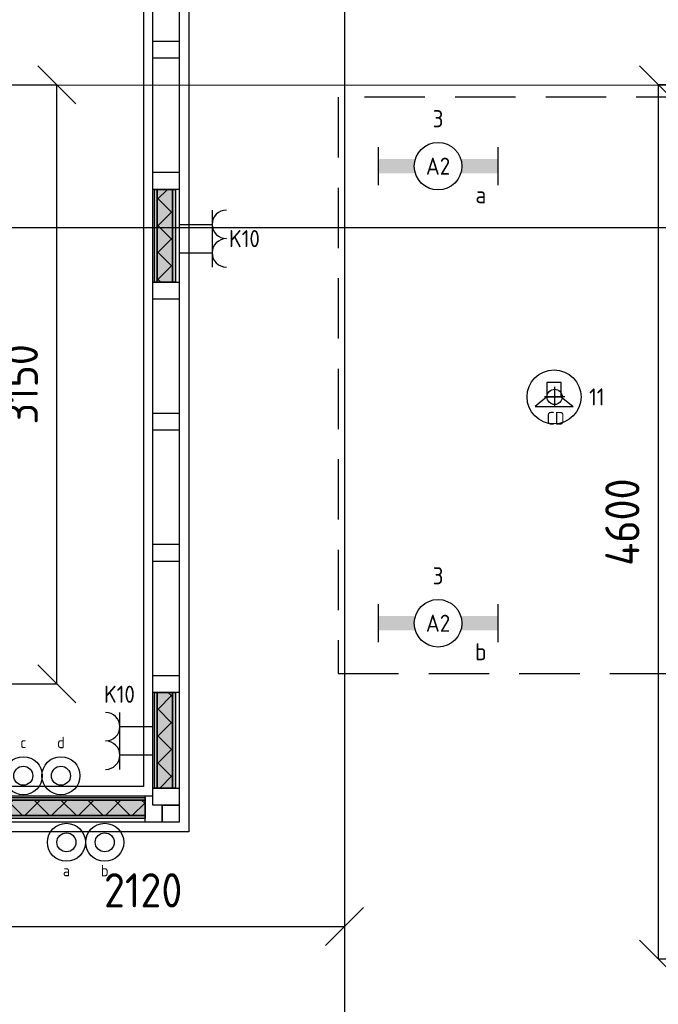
# Model space of a CAD drawing. Header units: millimetres. Extents: x -38032 to 104346, y -31182 to 78566.
# Tile 26 of 213: x 8339 to 11699, y 9461 to 14644. Entities that reach past the tile are written whole.
import ezdxf
from ezdxf.enums import TextEntityAlignment as Align

# ---------------------------------------------------------------- set-up
doc = ezdxf.new("R2010")
doc.units = ezdxf.units.MM
doc.header["$LTSCALE"] = 100
doc.set_wipeout_variables(frame=1)
doc.header["$PDMODE"] = 1
doc.linetypes.add('HIDDEN2', pattern=[4.7625, 3.175, -1.5875])
doc.linetypes.add('STYLE_11', pattern=[5, 3.888855, -0.416718, 0.277786, -0.416641])
for name, color, linetype in [('AL$1A---_ALGEMEEN', 8, 'Continuous'), ('AL------_MAATV', 200, 'Continuous'), ('AL------_MAATVOERING', 2, 'Continuous'), ('AL------_SPARING', 2, 'Continuous'), ('AM$1A---_ARCERING', 8, 'Continuous'), ('BOUWKUNDIG', 8, 'Continuous'), ('EB6421--_ATTRIB', 2, 'Continuous'), ('EL6222--', 3, 'Continuous'), ('EL6311--', 3, 'Continuous'), ('EL6421--', 3, 'Continuous'), ('LICHT_TEXT018', 1, 'Continuous'), ('versterkte strook', 7, 'Continuous')]:
    doc.layers.add(name, color=color, linetype=linetype)
doc.layers.add('stramien', color=1, linetype='Continuous', lineweight=9)
doc.styles.add('BURO-018', font='iso.shx', dxfattribs={"height": 90})
doc.styles.get("Standard").update_dxf_attribs({"font": 'iso.shx'})
doc.dimstyles.new('STABICAD', dxfattribs={"dimscale": 100, "dimtxt": 1.8, "dimasz": 2, "dimexe": 0, "dimexo": 2.5, "dimgap": 1.5, "dimtad": 0, "dimdec": 0, "dimrnd": 10, "dimzin": 0, "dimdsep": 46, "dimtxsty": 'Standard', "dimblk1": 'OBLIQUE', "dimblk2": 'OBLIQUE', "dimsah": 1, "dimcen": -3, "dimadec": 0, "dimazin": 0, "dimtfac": 1, "dimtdec": 0, "dimtofl": 0, "dimtmove": 2, "dimatfit": 3, "dimfxl": 0, "dimtvp": 1.055556, "dimtolj": 1, "dimtzin": 0, "dimarcsym": 0})
pattern_1 = [(135, (0, 0), (70.7107, 70.7107), []), (45, (299.34, -299.34), (70.7107, -70.7107), [])]

# ---------------------------------------------------------------- blocks, each defined once
blk = doc.blocks.new('111410')
at = {"color": 0, "linetype": 'Continuous'}
for radius in [2, 1]:
    blk.add_circle((0, 3), radius, dxfattribs=at)
at = {"color": 0, "linetype": 'Continuous', "style": 'BURO-018'}
for tag, p in [('E_SLET1', (0, 7)), ('E_GROEP', (0, 0)), ('E_GKAST', (0, 0))]:
    blk.add_attdef(tag, text='', height=1.8, dxfattribs=at).set_placement(p, align=Align.MIDDLE)
at = {"color": 0, "linetype": 'Continuous', "style": 'BURO-018', "flags": 1}
for tag in ['E_MATCODE', 'E_SGROEP']:
    blk.add_attdef(tag, text='', height=1.8, dxfattribs=at).set_placement((0, 0), align=Align.MIDDLE)
blk = doc.blocks.new('_Oblique')
at = {"color": 0, "linetype": 'ByBlock', "lineweight": -2}
blk.add_line((-0.5, -0.5), (0.5, 0.5), dxfattribs=at)
blk = doc.blocks.new('*D156')
at = {"layer": 'AL------_MAATVOERING', "color": 0, "lineweight": -2}
for p, q in [((10047.6, 16248.4), (10047.6, 243.8)), ((12740, 16248.4), (12740, 243.8)), ((12740, 243.8), (10047.6, 243.8))]:
    blk.add_line(p, q, dxfattribs=at)
at = {"layer": 'Defpoints', "color": 0}
for p in [(10047.6, 16498.4), (12740, 16498.4), (10047.6, 243.8)]:
    blk.add_point(p, dxfattribs=at)
at = {"layer": 'AL------_MAATVOERING', "color": 0, "lineweight": -2, "xscale": 200, "yscale": 200, "zscale": 200, "rotation": 180}
blk.add_blockref('_Oblique', (10047.6, 243.8), dxfattribs=at)
at = {"layer": 'AL------_MAATVOERING', "color": 0, "lineweight": -2, "xscale": 200, "yscale": 200, "zscale": 200}
blk.add_blockref('_Oblique', (12740, 243.8), dxfattribs=at)
at = {"layer": 'AL------_MAATVOERING', "color": 0, "insert": (11393.8, 433.8), "char_height": 180, "attachment_point": 5}
blk.add_mtext('\\A1;2690', dxfattribs=at)
blk = doc.blocks.new('*D170')
at = {"layer": 'AL------_MAATVOERING', "color": 0, "lineweight": -2}
for p, q in [((12490, 14300), (11699.9, 14300)), ((11699.9, 9698.4), (11699.9, 14300)), ((12490, 9698.4), (11699.9, 9698.4))]:
    blk.add_line(p, q, dxfattribs=at)
at = {"layer": 'Defpoints', "color": 0}
for p in [(11699.9, 14300), (12740, 14300), (12740, 9698.4)]:
    blk.add_point(p, dxfattribs=at)
at = {"layer": 'AL------_MAATVOERING', "color": 0, "lineweight": -2, "xscale": 200, "yscale": 200, "zscale": 200}
for p, rotation in [((11699.9, 14300), 90), ((11699.9, 9698.4), 270)]:
    blk.add_blockref('_Oblique', p, dxfattribs=dict(at, rotation=rotation))
at = {"layer": 'AL------_MAATVOERING', "color": 0, "insert": (11509.9, 11999.2), "char_height": 180, "attachment_point": 5, "rotation": 90}
blk.add_mtext('\\A1;4600', dxfattribs=at)
blk = doc.blocks.new('*D209')
at = {"layer": 'AL------_MAATVOERING', "color": 0, "lineweight": -2}
for p, q in [((7930, 10898.4), (7930, 9870.9)), ((10047.6, 10898.4), (10047.6, 9870.9)), ((7930, 9870.9), (10047.6, 9870.9))]:
    blk.add_line(p, q, dxfattribs=at)
at = {"layer": 'Defpoints', "color": 0}
for p in [(7930, 11148.4), (10047.6, 11148.4), (10047.6, 9870.9)]:
    blk.add_point(p, dxfattribs=at)
at = {"layer": 'AL------_MAATVOERING', "color": 0, "lineweight": -2, "xscale": 200, "yscale": 200, "zscale": 200, "rotation": 180}
blk.add_blockref('_Oblique', (7930, 9870.9), dxfattribs=at)
at = {"layer": 'AL------_MAATVOERING', "color": 0, "lineweight": -2, "xscale": 200, "yscale": 200, "zscale": 200}
blk.add_blockref('_Oblique', (10047.6, 9870.9), dxfattribs=at)
at = {"layer": 'AL------_MAATVOERING', "color": 0, "insert": (8988.8, 10060.9), "char_height": 180, "attachment_point": 5}
blk.add_mtext('\\A1;2120', dxfattribs=at)
blk = doc.blocks.new('*D210')
at = {"layer": 'AL------_MAATVOERING', "color": 0, "lineweight": -2}
for p, q in [((8180, 14300), (8535.2, 14300)), ((8535.2, 11148.4), (8535.2, 14300)), ((8180, 11148.4), (8535.2, 11148.4))]:
    blk.add_line(p, q, dxfattribs=at)
at = {"layer": 'Defpoints', "color": 0}
for p in [(7930, 14300), (8535.2, 14300), (7930, 11148.4)]:
    blk.add_point(p, dxfattribs=at)
at = {"layer": 'AL------_MAATVOERING', "color": 0, "lineweight": -2, "xscale": 200, "yscale": 200, "zscale": 200}
for p, rotation in [((8535.2, 14300), 90), ((8535.2, 11148.4), 270)]:
    blk.add_blockref('_Oblique', p, dxfattribs=dict(at, rotation=rotation))
at = {"layer": 'AL------_MAATVOERING', "color": 0, "insert": (8345.2, 12724.2), "char_height": 180, "attachment_point": 5, "rotation": 90}
blk.add_mtext('\\A1;3150', dxfattribs=at)
blk = doc.blocks.new('1115B6630')
at = {"color": 0}
for p, q in [((-6.3, 2), (-6.3, -2)), ((6.3, 2), (6.3, -2))]:
    blk.add_line(p, q, dxfattribs=at)
at = {"color": 0, "linetype": 'Continuous'}
blk.add_circle((0, 0), 2.5, dxfattribs=at)
at = {"color": 0}
for points in [[(-2.5, 0.75), (-6.3, 0.75), (-2.5, -0.75), (-6.3, -0.75)], [(2.5, 0.75), (6.3, 0.75), (2.5, -0.75), (6.3, -0.75)]]:
    blk.add_solid(points, dxfattribs=at)
at = {"color": 0, "linetype": 'Continuous', "style": 'BURO-018'}
for tag, p in [('E_GKAST', (0, 8)), ('E_GROEP', (0, 5)), ('E_SGROEP', (4.5, 5)), ('E_ARMCODE', (0, 0)), ('E_SLET', (4.5, -3))]:
    blk.add_attdef(tag, text='', height=1.8, dxfattribs=at).set_placement(p, align=Align.MIDDLE)
blk = doc.blocks.new('E00126')
at = {"color": 0, "linetype": 'Continuous'}
for p, q in [((-3, 4.5), (3, 4.5)), ((-1.5, 1), (-1.5, 4.5)), ((1.5, 1), (1.5, 4.5))]:
    blk.add_line(p, q, dxfattribs=at)
for centre in [(-1.5, 6), (1.5, 6)]:
    blk.add_arc(centre, 1.5, 180, 0, dxfattribs=at)
at = {"color": 0, "linetype": 'Continuous', "style": 'BURO-018'}
for tag, p in [('E_GKAST', (0, 11.5)), ('E_GROEP', (0, 8.5)), ('E_SGROEP', (4.5, 8.5))]:
    blk.add_attdef(tag, text='', height=1.8, dxfattribs=at).set_placement(p, align=Align.MIDDLE)
at = {"color": 0, "linetype": 'Continuous', "style": 'BURO-018', "flags": 1}
for tag, p in [('E_VERMCODE', (13, 8.5)), ('E_MATCODE', (0, 0))]:
    blk.add_attdef(tag, text='', height=1.8, dxfattribs=at).set_placement(p, align=Align.MIDDLE)
blk = doc.blocks.new('E00497')
at = {"color": 0}
for p, q in [((0, 0.75), (1, 2)), ((1, -2), (1, 2)), ((0, 0.75), (-1.5, 0.75)), ((0, -0.75), (0, 0.75)), ((-1.5, -0.75), (0, -0.75)), ((0, -0.75), (1, -2))]:
    blk.add_line(p, q, dxfattribs=at)
blk.add_line((-1.5, 0.75), (-1.5, -0.75))
blk.add_circle((0, 0), 2.84, dxfattribs=at)
at = {"color": 0, "linetype": 'Continuous', "style": 'BURO-018'}
blk.add_attdef('E_TEXT1', text='', height=1.8, dxfattribs=at).set_placement((0, 4.5), align=Align.MIDDLE)
at = {"color": 0, "linetype": 'Continuous', "style": 'BURO-018', "flags": 1}
blk.add_attdef('E_MATCODE', text='', height=1.8, dxfattribs=at).set_placement((0, 0), align=Align.MIDDLE)
blk = doc.blocks.new('Centraaldoos')
at = {"color": 1, "linetype": 'Continuous'}
for p, q in [((0, -2), (0, 2)), ((-2, 0), (2, 0))]:
    blk.add_line(p, q, dxfattribs=at)
at = {"color": 0, "linetype": 'Continuous'}
blk.add_circle((0, 0), 1.5, dxfattribs=at)
at = {"color": 0, "linetype": 'Continuous', "style": 'BURO-018'}
blk.add_attdef('AL_POSNR', text='', height=1.8, dxfattribs=at).set_placement((0, 3), align=Align.CENTER)
at = {"color": 0, "linetype": 'Continuous', "style": 'BURO-018', "flags": 1}
blk.add_attdef('AL_OMS', (0, 0), '', height=1.8, dxfattribs=at)
at = {"layer": 'AL------_MAATV', "style": 'BURO-018'}
blk.add_text('CD', height=2.531, rotation=180, dxfattribs=at).set_placement((1.61, 5.48))
blk = doc.blocks.new('Group-78')
at = {"layer": 'AM$1A---_ARCERING', "linetype": 'Continuous', "lineweight": 0}
for points in [[(-936, -8), (-90, -8), (-90, -23), (-936, -23)], [(-936, -23), (-90, -23), (-90, -104), (-936, -104)], [(-936, -104), (-90, -104), (-90, -119), (-936, -119)]]:
    blk.add_hatch(color=256, dxfattribs=at).paths.add_polyline_path(points)
at = {"layer": 'AM$1A---_ARCERING', "linetype": 'Continuous', "lineweight": 5}
h = blk.add_hatch(dxfattribs=at)
h.set_pattern_fill('ISOLATIE', color=256, style=0, pattern_type=2)
h.set_pattern_definition(pattern_1)
h.paths.add_polyline_path([(-936, -23), (-90, -23), (-90, -104), (-936, -104)])
at = {"layer": 'AL$1A---_ALGEMEEN', "color": 0}
for points in [[(-936, -8), (-90, -8), (-90, -23), (-936, -23)], [(-936, -23), (-90, -23), (-90, -104), (-936, -104)], [(-936, -104), (-90, -104), (-90, -119), (-936, -119)]]:
    blk.add_lwpolyline(points, close=True, dxfattribs=at)
blk = doc.blocks.new('32x_hout-mk 836-p')
at = {"layer": 'AL$1A---_ALGEMEEN', "color": 0}
blk.add_lwpolyline([(-2311, 0), (0, 0), (0, -139), (-2311, -139)], close=True, dxfattribs=at)
at = {"color": 0}
blk.add_wipeout([(-90, 0), (0, 0), (0, -139), (-90, -139)], dxfattribs=at).dxf.layer = 'AL$1A---_ALGEMEEN'
at = {"layer": 'AL$1A---_ALGEMEEN', "color": 0}
blk.add_lwpolyline([(-90, 0), (0, 0), (0, -139), (-90, -139)], close=True, dxfattribs=at)
blk.add_blockref('Group-78', (0, 0), dxfattribs=at)
blk = doc.blocks.new('Group-82')
at = {"layer": 'AM$1A---_ARCERING', "linetype": 'Continuous', "lineweight": 0}
for points in [[(-131, 683.3), (-116, 683.3), (-116, 180.5), (-131, 180.5)], [(-116, 683.3), (-35, 683.3), (-35, 180.5), (-116, 180.5)], [(-35, 683.3), (-20, 683.3), (-20, 180.5), (-35, 180.5)]]:
    blk.add_hatch(color=256, dxfattribs=at).paths.add_polyline_path(points)
at = {"layer": 'AM$1A---_ARCERING', "linetype": 'Continuous', "lineweight": 5}
h = blk.add_hatch(dxfattribs=at)
h.set_pattern_fill('ISOLATIE', color=256, style=0, pattern_type=2)
h.set_pattern_definition(pattern_1)
h.paths.add_polyline_path([(-116, 683.3), (-35, 683.3), (-35, 180.5), (-116, 180.5)])
at = {"layer": 'AL$1A---_ALGEMEEN', "color": 0}
for points in [[(-131, 683.3), (-116, 683.3), (-116, 180.5), (-131, 180.5)], [(-116, 683.3), (-35, 683.3), (-35, 180.5), (-116, 180.5)], [(-35, 683.3), (-20, 683.3), (-20, 180.5), (-35, 180.5)]]:
    blk.add_lwpolyline(points, close=True, dxfattribs=at)
blk = doc.blocks.new('Group-83')
at = {"layer": 'AM$1A---_ARCERING', "linetype": 'Continuous', "lineweight": 0}
for points in [[(-131, 3331.7), (-116, 3331.7), (-116, 2843.3), (-131, 2843.3)], [(-116, 3331.7), (-35, 3331.7), (-35, 2843.3), (-116, 2843.3)], [(-35, 3331.7), (-20, 3331.7), (-20, 2843.3), (-35, 2843.3)]]:
    blk.add_hatch(color=256, dxfattribs=at).paths.add_polyline_path(points)
at = {"layer": 'AM$1A---_ARCERING', "linetype": 'Continuous', "lineweight": 5}
h = blk.add_hatch(dxfattribs=at)
h.set_pattern_fill('ISOLATIE', color=256, style=0, pattern_type=2)
h.set_pattern_definition(pattern_1)
h.paths.add_polyline_path([(-116, 3331.7), (-35, 3331.7), (-35, 2843.3), (-116, 2843.3)])
at = {"layer": 'AL$1A---_ALGEMEEN', "color": 0}
for points in [[(-131, 3331.7), (-116, 3331.7), (-116, 2843.3), (-131, 2843.3)], [(-116, 3331.7), (-35, 3331.7), (-35, 2843.3), (-116, 2843.3)], [(-35, 3331.7), (-20, 3331.7), (-20, 2843.3), (-35, 2843.3)]]:
    blk.add_lwpolyline(points, close=True, dxfattribs=at)
blk = doc.blocks.new('32x_hout-mk 837-p')
at = {"layer": 'AL$1A---_ALGEMEEN', "color": 0}
blk.add_lwpolyline([(-139, 6070), (0, 6070), (0, 105), (-139, 105)], close=True, dxfattribs=at)
blk.add_blockref('Group-82', (0, 0), dxfattribs=at)
at = {"color": 0}
for points in [[(-139, 4111.6667), (0, 4111.6667), (0, 4021.6667), (-139, 4021.6667)], [(-139, 3421.6667), (0, 3421.6667), (0, 3331.6667), (-139, 3331.6667)], [(-139, 2843.3334), (0, 2843.3334), (0, 2753.3334), (-139, 2753.3334)], [(-139, 2153.3334), (0, 2153.3334), (0, 2063.3334), (-139, 2063.3334)], [(-139, 1463.3334), (0, 1463.3334), (0, 1373.3334), (-139, 1373.3334)], [(-139, 773.3334), (0, 773.3334), (0, 683.3334), (-139, 683.3334)], [(-139, 180.499), (0, 180.499), (0, 90.499), (-139, 90.499)]]:
    blk.add_wipeout(points, dxfattribs=at).dxf.layer = 'AL$1A---_ALGEMEEN'
at = {"layer": 'AL$1A---_ALGEMEEN', "color": 0}
for points in [[(-139, 4111.6667), (0, 4111.6667), (0, 4021.6667), (-139, 4021.6667)], [(-139, 3421.6667), (0, 3421.6667), (0, 3331.6667), (-139, 3331.6667)], [(-139, 2843.3334), (0, 2843.3334), (0, 2753.3334), (-139, 2753.3334)], [(-139, 2153.3334), (0, 2153.3334), (0, 2063.3334), (-139, 2063.3334)], [(-139, 1463.3334), (0, 1463.3334), (0, 1373.3334), (-139, 1373.3334)], [(-139, 773.3334), (0, 773.3334), (0, 683.3334), (-139, 683.3334)], [(-139, 180.499), (0, 180.499), (0, 90.499), (-139, 90.499)]]:
    blk.add_lwpolyline(points, close=True, dxfattribs=at)
blk.add_blockref('Group-83', (0, 0), dxfattribs=at)
blk = doc.blocks.new('200254 W 212 3 04-12-2007')
at = {"layer": 'AL$1A---_ALGEMEEN'}
blk.add_lwpolyline([(-32978, -9028.6), (-27208, -9028.6), (-27208, -14378.6), (-32978, -14378.6)], close=True, dxfattribs=at)
at = {"layer": 'stramien', "linetype": 'STYLE_11', "ltscale": 50}
blk.add_line((-26149, -41013.6), (-26149, 36216.4), dxfattribs=at)
at = {"layer": 'AL$1A---_ALGEMEEN'}
blk.add_blockref('32x_hout-mk 836-p', (-27109, -14428.1), dxfattribs=at)
blk.add_blockref('32x_hout-mk 837-p', (-27019, -14567.6), dxfattribs=at)
for points in [[(-37220, -20187.6), (-37925, -20187.6), (-37925, -23937.6), (-32575, -23937.6), (-32575, -23337.6), (-27175, -23337.6), (-27175, -22737.6), (-23264, -22737.6), (-23264, -10942), (-23353, -10942), (-23353, -10424), (-23264, -10424), (-23264, -4532.1), (-25688, -4532.1), (-25688, -9028.6), (-25833, -9028.6), (-26219, -9028.6), (-26969, -9028.6), (-26969, -14617.6), (-37220, -14617.6)], [(-27109, -14477.1), (-27019, -14477.1), (-27019, -14567.1), (-27109, -14567.1)]]:
    blk.add_lwpolyline(points, close=True, dxfattribs=at)
at = {"layer": 'stramien', "linetype": 'STYLE_11', "ltscale": 50}
blk.add_line((-41750, -10687.6), (65524.3, -10687.6), dxfattribs=at)

msp = doc.modelspace()

# ---------------------------------------------------------------- block references
at = {"layer": 'BOUWKUNDIG'}
msp.add_blockref('200254 W 212 3 04-12-2007', (36198, 24986.5), dxfattribs=at)

# ---------------------------------------------------------------- next in the draw order: linework, layer by layer
at = {"layer": 'LICHT_TEXT018', "linetype": 'HIDDEN2'}
msp.add_lwpolyline([(10015.2, 11201.7), (12852.6, 11201.7), (12852.6, 14235), (10015.2, 14235)], close=True, dxfattribs=at)
at = {"layer": 'versterkte strook'}
msp.add_line((-4775.7, 13550), (104346.1, 13550), dxfattribs=at)

# ---------------------------------------------------------------- next in the draw order: block references
at = {"layer": 'AL------_SPARING', "xscale": 26.66666666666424, "yscale": 26.66666666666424, "zscale": 26.66666666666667, "rotation": 180}
msp.add_blockref('Centraaldoos', (11153.6, 12658.1), dxfattribs=at)
at = {"layer": 'EL6222--'}
ref = msp.add_blockref('E00126', (9126.6, 13491.3), dxfattribs=dict(at, xscale=50, yscale=50, zscale=50, rotation=270))
ref.add_attrib('E_GROEP', 'K10', dxfattribs={"layer": '0', "color": 1, "linetype": 'Continuous', "height": 90, "style": 'BURO-018'}).set_placement((9521.7, 13491.3), align=Align.MIDDLE)
ref = msp.add_blockref('E00126', (9091, 10847.2), dxfattribs=dict(at, xscale=50, yscale=50, zscale=50, rotation=90))
ref.add_attrib('E_GROEP', 'K10', dxfattribs={"layer": '0', "color": 1, "linetype": 'Continuous', "height": 90, "style": 'BURO-018'}).set_placement((8864.2, 11093), align=Align.MIDDLE)
at = {"layer": 'EL6311--'}
ref = msp.add_blockref('1115B6630', (10540.2, 13872.4), dxfattribs=dict(at, xscale=50, yscale=50, zscale=50))
ref.add_attrib('E_ARMCODE', 'A2', dxfattribs={"layer": '0', "color": 1, "linetype": 'Continuous', "height": 90, "style": 'BURO-018'}).set_placement((10540.2, 13872.4), align=Align.MIDDLE)
ref.add_attrib('E_SLET', 'a', dxfattribs={"layer": '0', "color": 1, "linetype": 'Continuous', "height": 90, "style": 'BURO-018'}).set_placement((10765.2, 13722.4), align=Align.MIDDLE)
ref.add_attrib('E_GROEP', '3', dxfattribs={"layer": '0', "color": 1, "linetype": 'Continuous', "height": 90, "style": 'BURO-018'}).set_placement((10540.2, 14122.4), align=Align.MIDDLE)
ref = msp.add_blockref('1115B6630', (10540.2, 11466.7), dxfattribs=dict(at, xscale=50, yscale=50, zscale=50))
ref.add_attrib('E_ARMCODE', 'A2', dxfattribs={"layer": '0', "color": 1, "linetype": 'Continuous', "height": 90, "style": 'BURO-018'}).set_placement((10540.2, 11466.7), align=Align.MIDDLE)
ref.add_attrib('E_SLET', 'b', dxfattribs={"layer": '0', "color": 1, "linetype": 'Continuous', "height": 90, "style": 'BURO-018'}).set_placement((10765.2, 11316.7), align=Align.MIDDLE)
ref.add_attrib('E_GROEP', '3', dxfattribs={"layer": '0', "color": 1, "linetype": 'Continuous', "height": 90, "style": 'BURO-018'}).set_placement((10540.2, 11716.7), align=Align.MIDDLE)
ref = msp.add_blockref('111410', (8358.3, 10514.1), dxfattribs=dict(at, xscale=50, yscale=50, zscale=50))
ref.add_attrib('E_SLET1', 'c', dxfattribs={"layer": '0', "color": 1, "linetype": 'Continuous', "height": 60, "style": 'BURO-018'}).set_placement((8358.3, 10839.1), align=Align.MIDDLE)
ref = msp.add_blockref('111410', (8556.3, 10514.1), dxfattribs=dict(at, xscale=50, yscale=50, zscale=50))
ref.add_attrib('E_SLET1', 'd', dxfattribs={"layer": '0', "color": 1, "linetype": 'Continuous', "height": 60, "style": 'BURO-018'}).set_placement((8556.3, 10839.1), align=Align.MIDDLE)
ref = msp.add_blockref('111410', (8585.2, 10163.6), dxfattribs=dict(at, xscale=50, yscale=50, zscale=50))
ref.add_attrib('E_SLET1', 'a', dxfattribs={"layer": '0', "color": 1, "linetype": 'Continuous', "height": 60, "style": 'BURO-018'}).set_placement((8585.2, 10164.9), align=Align.MIDDLE)
ref = msp.add_blockref('111410', (8786.7, 10163.6), dxfattribs=dict(at, xscale=50, yscale=50, zscale=50))
ref.add_attrib('E_SLET1', 'b', dxfattribs={"layer": '0', "color": 1, "linetype": 'Continuous', "height": 60, "style": 'BURO-018'}).set_placement((8786.7, 10164.9), align=Align.MIDDLE)
at = {"layer": 'EL6421--'}
ref = msp.add_blockref('E00497', (11150.3, 12658.1), dxfattribs=dict(at, xscale=50, yscale=50, zscale=50, rotation=270))
ref.add_attrib('E_TEXT1', '11', dxfattribs={"layer": 'EB6421--_ATTRIB', "color": 1, "linetype": 'Continuous', "height": 90, "style": 'BURO-018'}).set_placement((11375.3, 12658.1), align=Align.MIDDLE)

# ---------------------------------------------------------------- next in the draw order: dimensions: what is measured, and where the dimension line sits
at = {"layer": 'AL------_MAATVOERING'}
for base, p1, p2, picture, middle in [((10047.6, 243.8), (12740, 16498.4), (10047.6, 16498.4), '*D156', (11393.8, 433.8)), ((10047.6, 9870.9), (7930, 11148.4), (10047.6, 11148.4), '*D209', (8988.8, 10060.9))]:
    dim = msp.add_linear_dim(base=base, p1=p1, p2=p2, dimstyle='STABICAD', dxfattribs=at)
    dim.commit()
    dim.dimension.update_dxf_attribs({"geometry": picture, "text_midpoint": middle})
for base, p1, p2, picture, middle in [((8535.2, 14300), (7930, 11148.4), (7930, 14300), '*D210', (8345.2, 12724.2)), ((11699.9, 14300), (12740, 9698.4), (12740, 14300), '*D170', (11509.9, 11999.2))]:
    dim = msp.add_linear_dim(base=base, p1=p1, p2=p2, angle=90, dimstyle='STABICAD', dxfattribs=at)
    dim.commit()
    dim.dimension.update_dxf_attribs({"geometry": picture, "text_midpoint": middle})

doc.saveas('drawing.dxf')
